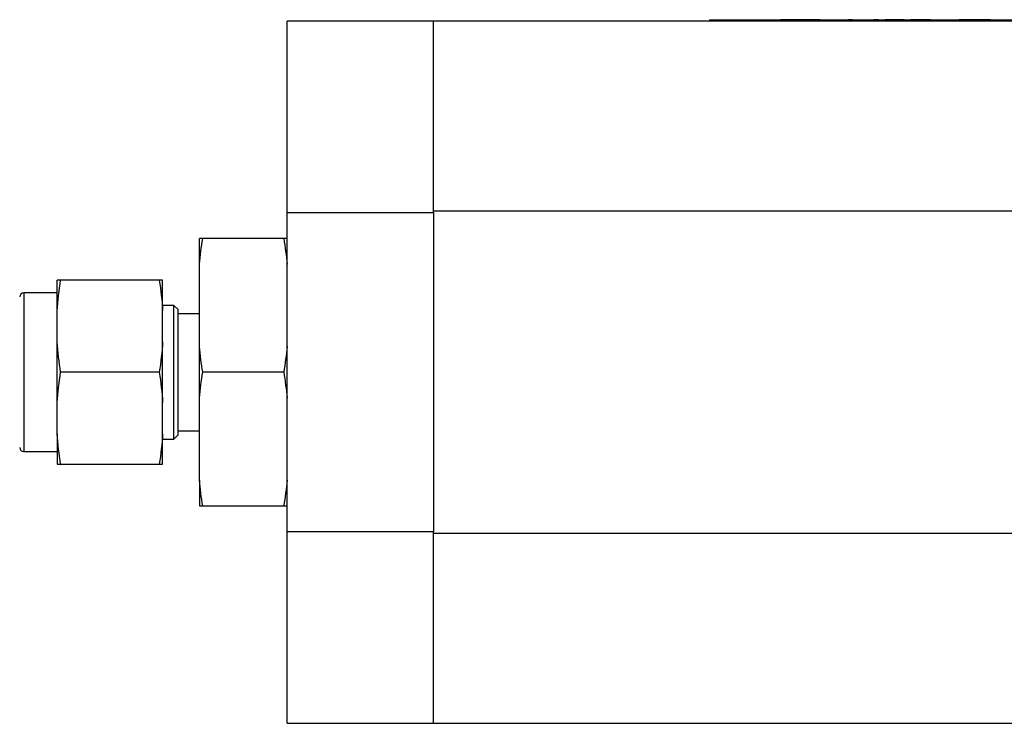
# Model space of a CAD drawing. Header units: inches. Extents: x 7 to 41.4, y 5.3 to 27.
# Tile 4 of 13: x 13.1 to 17.8, y 23.7 to 27. Entities that reach past the tile are written whole.
import ezdxf

# ---------------------------------------------------------------- set-up
doc = ezdxf.new("R2010")
doc.units = ezdxf.units.IN
doc.header["$LTSCALE"] = 4
doc.header["$MEASUREMENT"] = 0

msp = doc.modelspace()

# ---------------------------------------------------------------- linework, layer by layer
at = {"color": 7, "linetype": 'Continuous', "lineweight": 25}
for p, q in [((15.0861, 26.9658), (14.3972, 26.9658)), ((14.3972, 26.0646), (14.3972, 26.9658)), ((19.8106, 26.9658), (15.0861, 26.9658)), ((15.0861, 26.0646), (15.0861, 26.9658)), ((16.3867, 26.9721), (18.5367, 26.9721)), ((16.3867, 26.9721), (16.3867, 26.9671)), ((16.3867, 26.9671), (18.5367, 26.9671)), ((16.4615, 26.9721), (16.4615, 26.9725)), ((16.4615, 26.9725), (16.7004, 26.9725)), ((16.7004, 26.9725), (16.7004, 26.9721)), ((16.7004, 26.9725), (16.7216, 26.9725)), ((16.7216, 26.9725), (16.7216, 26.9721)), ((16.7428, 26.9725), (16.7216, 26.9725)), ((16.7428, 26.9721), (16.7428, 26.9725)), ((16.7641, 26.9725), (16.7428, 26.9725)), ((16.7641, 26.9725), (16.7641, 26.9721)), ((16.9063, 26.9725), (16.7641, 26.9725)), ((16.9063, 26.9721), (16.9063, 26.9725)), ((16.9075, 26.9725), (16.9075, 26.9721)), ((17.0599, 26.9725), (17.0397, 26.9725)), ((17.0397, 26.9721), (17.0397, 26.9725)), ((17.0599, 26.9725), (17.0599, 26.9721)), ((17.0599, 26.9725), (17.1099, 26.9725)), ((17.1099, 26.9725), (17.1099, 26.9721)), ((17.1099, 26.9725), (17.1302, 26.9725)), ((17.1302, 26.9725), (17.1302, 26.9721)), ((17.161, 26.9725), (17.161, 26.9721)), ((17.1831, 26.9725), (17.161, 26.9725)), ((17.1831, 26.9721), (17.1831, 26.9725)), ((17.2137, 26.9725), (17.2137, 26.9721)), ((17.2339, 26.9725), (17.2137, 26.9725)), ((17.2339, 26.9725), (17.2339, 26.9721)), ((17.2838, 26.9725), (17.2339, 26.9725)), ((17.2838, 26.9725), (17.2838, 26.9721)), ((17.3042, 26.9725), (17.2838, 26.9725)), ((17.3042, 26.9725), (17.3042, 26.9721)), ((17.3329, 26.9725), (17.3329, 26.9721)), ((17.3342, 26.9725), (17.3329, 26.9725)), ((17.3342, 26.9725), (17.3342, 26.9721)), ((17.3641, 26.9725), (17.3342, 26.9725)), ((17.3641, 26.9721), (17.3641, 26.9725)), ((17.4269, 26.9725), (17.3641, 26.9725)), ((17.4269, 26.9725), (17.4269, 26.9721)), ((17.4559, 26.9721), (17.4559, 26.9725)), ((17.4559, 26.9725), (17.5006, 26.9725)), ((17.5006, 26.9725), (17.5006, 26.9721)), ((17.5006, 26.9725), (17.5233, 26.9725)), ((17.5233, 26.9725), (17.5233, 26.9721)), ((17.5233, 26.9725), (17.5627, 26.9725)), ((17.5627, 26.9725), (17.5627, 26.9721)), ((17.584, 26.9725), (17.5627, 26.9725)), ((17.584, 26.9725), (17.584, 26.9721)), ((17.6059, 26.9725), (17.584, 26.9725)), ((17.6059, 26.9725), (17.6059, 26.9721)), ((17.6245, 26.9725), (17.6059, 26.9725)), ((17.6245, 26.9725), (17.6245, 26.9721)), ((17.6481, 26.9725), (17.6245, 26.9725)), ((17.6481, 26.9725), (17.6481, 26.9721)), ((17.6666, 26.9725), (17.6481, 26.9725)), ((17.6666, 26.9721), (17.6666, 26.9725)), ((17.6885, 26.9725), (17.6666, 26.9725)), ((17.6885, 26.9725), (17.6885, 26.9721)), ((17.7099, 26.9725), (17.6885, 26.9725)), ((17.7099, 26.9725), (17.7099, 26.9721)), ((15.0861, 26.0723), (18.3015, 26.0723)), ((14.3972, 26.0646), (15.0861, 26.0646)), ((14.3972, 24.5598), (14.3972, 26.0646)), ((15.0861, 26.0646), (15.0861, 24.5598)), ((13.9838, 25.8213), (13.9838, 25.9421)), ((14.3814, 25.9421), (13.9995, 25.9421)), ((13.9838, 25.4331), (13.9838, 25.8213)), ((13.3145, 25.6022), (13.3145, 25.7453)), ((13.7948, 25.7453), (13.3302, 25.7453)), ((13.8106, 25.6022), (13.8106, 25.7453)), ((13.3145, 25.6862), (13.157, 25.6862)), ((13.3145, 25.4553), (13.3145, 25.6022)), ((13.8641, 25.6272), (13.8106, 25.6272)), ((13.8106, 25.4553), (13.8106, 25.6022)), ((13.8838, 25.6075), (13.8641, 25.6272)), ((13.8641, 24.9973), (13.8641, 25.6272)), ((13.8838, 25.0169), (13.8838, 25.6075)), ((13.9838, 25.5878), (13.8838, 25.5878)), ((13.3145, 25.1691), (13.3145, 25.4553)), ((13.8106, 25.1691), (13.8106, 25.4553)), ((13.9838, 25.1913), (13.9838, 25.4331)), ((13.7948, 25.3122), (13.3302, 25.3122)), ((14.3814, 25.3122), (13.9995, 25.3122)), ((13.9838, 24.8032), (13.9838, 25.1913)), ((13.3145, 25.0222), (13.3145, 25.1691)), ((13.8106, 25.0222), (13.8106, 25.1691)), ((13.3145, 25.0222), (13.3145, 24.8791)), ((13.8106, 24.8791), (13.8106, 25.0222)), ((13.8641, 24.9973), (13.8838, 25.0169)), ((13.8838, 25.0366), (13.9838, 25.0366)), ((13.8106, 24.9973), (13.8641, 24.9973)), ((13.157, 24.9382), (13.3145, 24.9382)), ((13.3302, 24.8791), (13.7948, 24.8791)), ((13.9838, 24.8032), (13.9838, 24.6823)), ((13.9995, 24.6823), (14.3814, 24.6823)), ((15.0861, 24.5598), (14.3972, 24.5598)), ((14.3972, 23.6587), (14.3972, 24.5598)), ((15.0861, 23.6587), (15.0861, 24.5598)), ((19.8106, 24.5521), (15.0861, 24.5521)), ((14.3972, 23.6587), (15.0861, 23.6587)), ((15.0861, 23.6587), (19.8106, 23.6587))]:
    msp.add_line(p, q, dxfattribs=at)
at = {"color": 8, "linetype": 'Continuous', "lineweight": 25}
msp.add_line((13.157, 25.6862), (13.157, 24.9382), dxfattribs=at)
at = {"color": 7, "linetype": 'Continuous', "lineweight": 25}
for centre, start, end in [((13.157, 25.6665), 90, 180), ((13.157, 24.9579), 180, 270)]:
    msp.add_arc(centre, 0.0197, start, end, dxfattribs=at)
for points in [[(13.9838, 25.8213), (13.988, 25.8616), (13.9933, 25.9019), (13.9995, 25.9421)], [(13.9995, 25.9421), (13.9933, 25.9421), (13.988, 25.9421), (13.9838, 25.9421)], [(14.3814, 25.9421), (14.3876, 25.9019), (14.393, 25.8616), (14.3972, 25.8213)], [(14.3972, 25.9421), (14.393, 25.9421), (14.3876, 25.9421), (14.3814, 25.9421)], [(13.3145, 25.6022), (13.3173, 25.6501), (13.3229, 25.6978), (13.3302, 25.7453)], [(13.3302, 25.7453), (13.3229, 25.7453), (13.3173, 25.7453), (13.3145, 25.7453)], [(13.7948, 25.7453), (13.8022, 25.6978), (13.8077, 25.6501), (13.8106, 25.6022)], [(13.8106, 25.7453), (13.8077, 25.7453), (13.8022, 25.7453), (13.7948, 25.7453)], [(13.3302, 25.3122), (13.3229, 25.3597), (13.3173, 25.4074), (13.3145, 25.4553)], [(13.8106, 25.4553), (13.8077, 25.4074), (13.8022, 25.3597), (13.7948, 25.3122)], [(13.9995, 25.3122), (13.9933, 25.3524), (13.988, 25.3927), (13.9838, 25.4331)], [(14.3972, 25.4331), (14.393, 25.3927), (14.3876, 25.3524), (14.3814, 25.3122)], [(13.3145, 25.1691), (13.3173, 25.217), (13.3229, 25.2647), (13.3302, 25.3122)], [(13.7948, 25.3122), (13.8022, 25.2647), (13.8077, 25.217), (13.8106, 25.1691)], [(13.9838, 25.1913), (13.988, 25.2317), (13.9933, 25.272), (13.9995, 25.3122)], [(14.3814, 25.3122), (14.3876, 25.272), (14.393, 25.2317), (14.3972, 25.1913)], [(13.3302, 24.8791), (13.3229, 24.9267), (13.3173, 24.9743), (13.3145, 25.0222)], [(13.8106, 25.0222), (13.8077, 24.9743), (13.8022, 24.9267), (13.7948, 24.8791)], [(13.3145, 24.8791), (13.3173, 24.8791), (13.3229, 24.8791), (13.3302, 24.8791)], [(13.7948, 24.8791), (13.8022, 24.8791), (13.8077, 24.8791), (13.8106, 24.8791)], [(13.9995, 24.6823), (13.9933, 24.7225), (13.988, 24.7628), (13.9838, 24.8032)], [(14.3972, 24.8032), (14.393, 24.7628), (14.3876, 24.7225), (14.3814, 24.6823)], [(13.9838, 24.6823), (13.988, 24.6823), (13.9933, 24.6823), (13.9995, 24.6823)], [(14.3814, 24.6823), (14.3876, 24.6823), (14.393, 24.6823), (14.3972, 24.6823)]]:
    msp.add_open_spline(points, degree=3, dxfattribs=at)

doc.saveas('drawing.dxf')
